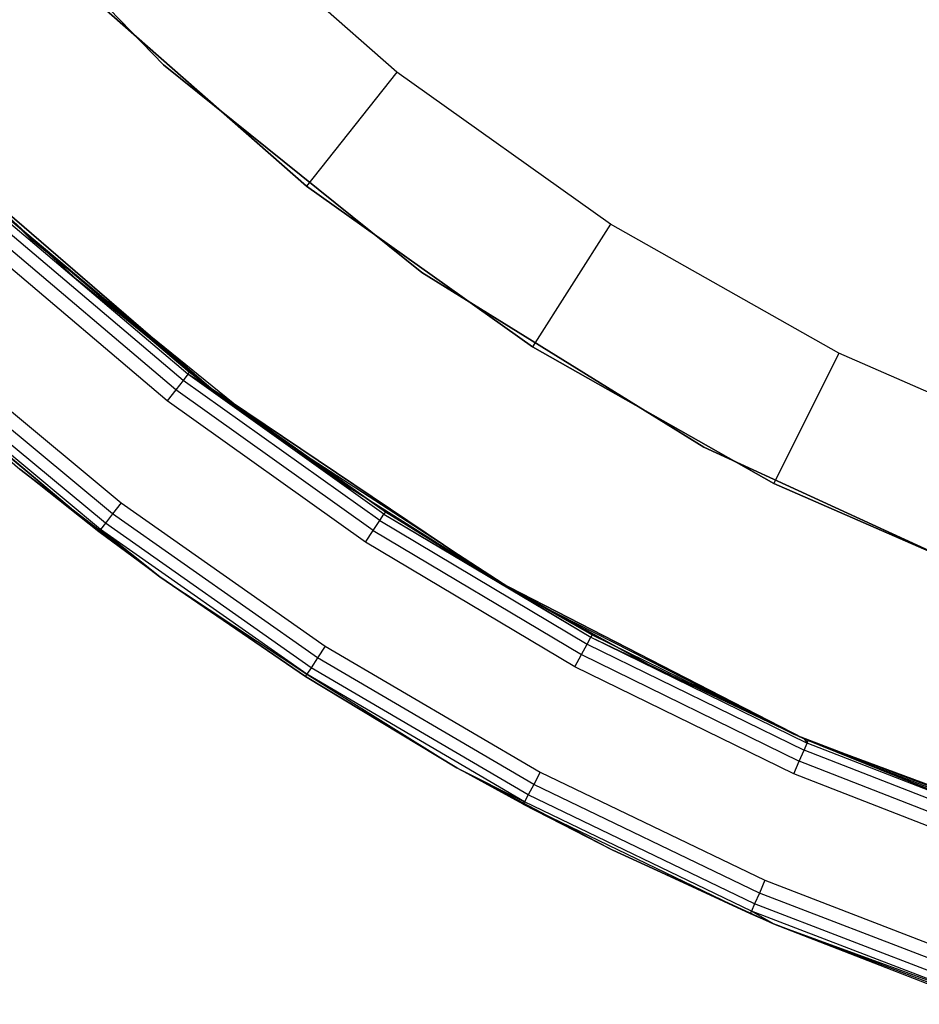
# Model space of a CAD drawing. Extents: x 8.05 to 16.55, y -4.25 to 4.25.
# Tile 2 of 15: x 9.61 to 10.85, y -4.03 to -2.67. Entities that reach past the tile are written whole.
import ezdxf

# ---------------------------------------------------------------- set-up
doc = ezdxf.new("R2010")
doc.units = 0
doc.header["$LTSCALE"] = 2.54
doc.layers.get('0').update_dxf_attribs({"color": 13, "linetype": 'CONTINUOUS'})

# ---------------------------------------------------------------- blocks, each defined once
blk = doc.blocks.new('Z_O_ENIE_HVAR_246E463456_S')
at = {"color": 0}
for p, q in [((-2.4927, -2.7343, -6), (-2.8098, -2.4073, -6)), ((-2.8098, -2.4073, -6.1), (-2.4927, -2.7343, -6.1)), ((-2.8098, -2.4073, -6.1), (-2.4927, -2.7343, -6.1)), ((-2.4927, -2.7343, -6), (-2.8098, -2.4073, -6)), ((-2.1721, -2.7444, -5.9991), (-2.4428, -2.5065, -5.9991)), ((-2.1721, -2.7444, -5.9991), (-2.4428, -2.5065, -5.9991)), ((-2.5824, -2.6498, -5.7991), (-2.2963, -2.9012, -5.7991)), ((-2.2963, -2.9012, -4.1991), (-2.5824, -2.6498, -4.1991)), ((-2.2963, -2.9012, -4.1991), (-2.5824, -2.6498, -4.1991)), ((-2.5824, -2.6498, -5.7991), (-2.2963, -2.9012, -5.7991)), ((-2.9726, -2.6765, -2.4), (-2.6765, -2.9726, -2.4)), ((-2.9726, -2.6765, -2.7), (-2.6765, -2.9726, -2.7)), ((-2.9726, -2.6765, -2.4), (-2.6765, -2.9726, -2.4)), ((-2.9726, -2.6765, -2.7), (-2.6765, -2.9726, -2.7)), ((-2.1378, -3.0199, -6), (-2.4927, -2.7343, -6)), ((-2.4927, -2.7343, -6.1), (-2.1378, -3.0199, -6.1)), ((-2.4927, -2.7343, -6.1), (-2.1378, -3.0199, -6.1)), ((-2.4927, -2.7343, -6.1), (-2.4927, -2.7343, -6)), ((-2.1378, -3.0199, -6), (-2.4927, -2.7343, -6)), ((-2.4927, -2.7343, -6.1), (-2.4927, -2.7343, -6)), ((-2.1721, -2.7444, -5.9991), (-2.2963, -2.9012, -5.7991)), ((-2.1721, -2.7444, -5.9991), (-2.2963, -2.9012, -5.7991)), ((-1.8784, -2.9532, -5.9991), (-2.1721, -2.7444, -5.9991)), ((-1.8784, -2.9532, -5.9991), (-2.1721, -2.7444, -5.9991)), ((-2.4272, -3.1794, -6), (-2.7862, -2.87, -6)), ((-2.7862, -2.87, -6.1), (-2.6113, -3.03, -7.5252)), ((-2.6113, -3.03, -7.5252), (-2.7862, -2.87, -7.4264)), ((-2.7862, -2.87, -6.1), (-2.6113, -3.03, -7.5252)), ((-2.7862, -2.87, -6.1), (-2.4272, -3.1794, -6.1)), ((-2.6113, -3.03, -7.5252), (-2.7862, -2.87, -7.4264)), ((-2.4272, -3.1794, -6), (-2.7862, -2.87, -6)), ((-2.7862, -2.87, -6.1), (-2.4272, -3.1794, -6.1)), ((-2.2963, -2.9012, -5.7991), (-2.2963, -2.9012, -4.1991)), ((-2.2963, -2.9012, -5.7991), (-1.9858, -3.122, -5.7991)), ((-1.9858, -3.122, -4.1991), (-2.2963, -2.9012, -4.1991)), ((-2.2963, -2.9012, -5.7991), (-2.2963, -2.9012, -4.1991)), ((-1.9858, -3.122, -4.1991), (-2.2963, -2.9012, -4.1991)), ((-2.2963, -2.9012, -5.7991), (-1.9858, -3.122, -5.7991)), ((-2.4592, -3.1596, -2.4309), (-2.7117, -2.9457, -2.4309)), ((-2.4592, -3.1596, -2.4309), (-2.7117, -2.9457, -2.4309)), ((-2.4272, -3.1794, -6), (-2.7091, -2.9429, -2.45)), ((-2.7091, -2.9429, -2.45), (-2.4569, -3.1566, -2.45)), ((-2.4272, -3.1794, -6), (-2.7091, -2.9429, -2.45)), ((-2.7091, -2.9429, -2.45), (-2.4569, -3.1566, -2.45)), ((-2.4658, -3.1681, -2.4146), (-2.719, -2.9537, -2.4146)), ((-2.4658, -3.1681, -2.4146), (-2.719, -2.9537, -2.4146)), ((-1.8784, -2.9532, -5.9991), (-1.9858, -3.122, -5.7991)), ((-1.8784, -2.9532, -5.9991), (-1.9858, -3.122, -5.7991)), ((-1.5648, -3.1307, -5.9991), (-1.8784, -2.9532, -5.9991)), ((-1.5648, -3.1307, -5.9991), (-1.8784, -2.9532, -5.9991)), ((-2.4758, -3.1809, -2.4038), (-2.73, -2.9656, -2.4038)), ((-2.4758, -3.1809, -2.4038), (-2.73, -2.9656, -2.4038)), ((-2.6765, -2.9726, -2.4), (-2.3511, -3.2361, -2.4)), ((-2.6765, -2.9726, -2.7), (-2.6765, -2.9726, -2.4)), ((-2.6765, -2.9726, -2.7), (-2.3511, -3.2361, -2.7)), ((-2.6765, -2.9726, -2.4), (-2.3511, -3.2361, -2.4)), ((-2.6765, -2.9726, -2.7), (-2.6765, -2.9726, -2.4)), ((-2.6765, -2.9726, -2.7), (-2.3511, -3.2361, -2.7)), ((-2.4876, -3.196, -2.4), (-2.743, -2.9797, -2.4)), ((-2.4876, -3.196, -2.4), (-2.743, -2.9797, -2.4)), ((-2.4272, -3.1794, -6.1), (-2.6113, -3.03, -7.5252)), ((-2.4272, -3.1794, -6.1), (-2.6113, -3.03, -7.5252)), ((-2.4272, -3.1794, -7.6292), (-2.6113, -3.03, -7.5252)), ((-2.4272, -3.1794, -7.6292), (-2.6113, -3.03, -7.5252)), ((-1.7504, -3.2597, -6), (-2.1378, -3.0199, -6)), ((-2.1378, -3.0199, -6.1), (-1.7504, -3.2597, -6.1)), ((-2.1378, -3.0199, -6.1), (-1.7504, -3.2597, -6.1)), ((-2.1378, -3.0199, -6.1), (-2.1378, -3.0199, -6)), ((-1.7504, -3.2597, -6), (-2.1378, -3.0199, -6)), ((-2.1378, -3.0199, -6.1), (-2.1378, -3.0199, -6)), ((-2.8146, -3.1174, -2.4), (-2.5511, -3.3364, -2.4)), ((-2.8146, -3.1174, -2.4), (-2.5511, -3.3364, -2.4)), ((-1.9858, -3.122, -5.7991), (-1.9858, -3.122, -4.1991)), ((-1.9858, -3.122, -5.7991), (-1.6542, -3.3096, -5.7991)), ((-1.6542, -3.3096, -4.1991), (-1.9858, -3.122, -4.1991)), ((-1.9858, -3.122, -5.7991), (-1.9858, -3.122, -4.1991)), ((-1.6542, -3.3096, -4.1991), (-1.9858, -3.122, -4.1991)), ((-1.9858, -3.122, -5.7991), (-1.6542, -3.3096, -5.7991)), ((-2.5815, -3.3761, -2.45), (-2.8737, -3.1311, -7.377)), ((-2.8737, -3.1311, -7.377), (-2.6903, -3.2901, -7.4806)), ((-2.5815, -3.3761, -2.45), (-2.8737, -3.1311, -7.377)), ((-2.8737, -3.1311, -7.377), (-2.6903, -3.2901, -7.4806)), ((-2.5628, -3.3516, -2.4038), (-2.8274, -3.1316, -2.4038)), ((-2.5628, -3.3516, -2.4038), (-2.8274, -3.1316, -2.4038)), ((-1.5648, -3.1307, -5.9991), (-1.6542, -3.3096, -5.7991)), ((-1.5648, -3.1307, -5.9991), (-1.6542, -3.3096, -5.7991)), ((-1.2346, -3.275, -5.9991), (-1.5648, -3.1307, -5.9991)), ((-1.2346, -3.275, -5.9991), (-1.5648, -3.1307, -5.9991)), ((-2.5792, -3.3731, -2.4309), (-2.8455, -3.1517, -2.4309)), ((-2.5792, -3.3731, -2.4309), (-2.8455, -3.1517, -2.4309)), ((-2.5726, -3.3645, -2.4146), (-2.8383, -3.1436, -2.4146)), ((-2.5726, -3.3645, -2.4146), (-2.8383, -3.1436, -2.4146)), ((-2.5815, -3.3761, -2.45), (-2.8481, -3.1545, -2.45)), ((-2.5815, -3.3761, -2.45), (-2.8481, -3.1545, -2.45)), ((-2.4592, -3.1596, -2.4309), (-2.4658, -3.1681, -2.4146)), ((-2.4592, -3.1596, -2.4309), (-2.4658, -3.1681, -2.4146)), ((-2.4592, -3.1596, -2.4309), (-2.4569, -3.1566, -2.45)), ((-2.4592, -3.1596, -2.4309), (-2.4569, -3.1566, -2.45)), ((-2.1899, -3.3519, -2.4309), (-2.4592, -3.1596, -2.4309)), ((-2.1878, -3.3487, -2.45), (-2.4592, -3.1596, -2.4309)), ((-2.1899, -3.3519, -2.4309), (-2.4592, -3.1596, -2.4309)), ((-2.1878, -3.3487, -2.45), (-2.4592, -3.1596, -2.4309)), ((-2.4272, -3.1794, -2.45), (-2.4592, -3.1596, -2.4309)), ((-2.4272, -3.1794, -2.45), (-2.4592, -3.1596, -2.4309)), ((-2.4569, -3.1566, -2.45), (-2.4272, -3.1794, -6)), ((-2.4569, -3.1566, -2.45), (-2.4272, -3.1794, -2.45)), ((-2.4569, -3.1566, -2.45), (-2.4272, -3.1794, -6)), ((-2.4569, -3.1566, -2.45), (-2.4272, -3.1794, -2.45)), ((-2.4658, -3.1681, -2.4146), (-2.4758, -3.1809, -2.4038)), ((-2.4658, -3.1681, -2.4146), (-2.4758, -3.1809, -2.4038)), ((-2.1958, -3.3609, -2.4146), (-2.4658, -3.1681, -2.4146)), ((-2.1958, -3.3609, -2.4146), (-2.4658, -3.1681, -2.4146)), ((-2.4272, -3.1794, -2.45), (-2.4272, -3.1794, -6)), ((-2.4272, -3.1794, -2.45), (-2.4272, -3.1794, -6)), ((-2.4272, -3.1794, -2.45), (-2.1878, -3.3487, -2.45)), ((-2.1878, -3.3487, -2.45), (-2.4272, -3.1794, -6)), ((-2.1878, -3.3487, -2.45), (-2.4272, -3.1794, -6)), ((-2.0341, -3.4442, -6), (-2.4272, -3.1794, -6)), ((-2.4272, -3.1794, -6.1), (-2.4272, -3.1794, -7.6292)), ((-2.4272, -3.1794, -6.1), (-2.4272, -3.1794, -7.6292)), ((-2.4272, -3.1794, -6.1), (-2.2346, -3.3176, -7.7379)), ((-2.2346, -3.3176, -7.7379), (-2.4272, -3.1794, -7.6292)), ((-2.4272, -3.1794, -6.1), (-2.2346, -3.3176, -7.7379)), ((-2.4272, -3.1794, -6.1), (-2.0341, -3.4442, -6.1)), ((-2.2346, -3.3176, -7.7379), (-2.4272, -3.1794, -7.6292)), ((-2.0341, -3.4442, -6), (-2.4272, -3.1794, -6)), ((-2.4272, -3.1794, -6.1), (-2.0341, -3.4442, -6.1)), ((-2.4272, -3.1794, -2.45), (-2.1878, -3.3487, -2.45)), ((-2.4758, -3.1809, -2.4038), (-2.4876, -3.196, -2.4)), ((-2.4758, -3.1809, -2.4038), (-2.4876, -3.196, -2.4)), ((-2.2047, -3.3745, -2.4038), (-2.4758, -3.1809, -2.4038)), ((-2.2047, -3.3745, -2.4038), (-2.4758, -3.1809, -2.4038)), ((-2.2151, -3.3905, -2.4), (-2.4876, -3.196, -2.4)), ((-2.2151, -3.3905, -2.4), (-2.4876, -3.196, -2.4)), ((-2.3511, -3.2361, -2.4), (-2, -3.4641, -2.4)), ((-2.3511, -3.2361, -2.7), (-2.3511, -3.2361, -2.4)), ((-2.3511, -3.2361, -2.7), (-2, -3.4641, -2.7)), ((-2.3511, -3.2361, -2.4), (-2, -3.4641, -2.4)), ((-2.3511, -3.2361, -2.7), (-2.3511, -3.2361, -2.4)), ((-2.3511, -3.2361, -2.7), (-2, -3.4641, -2.7)), ((-1.3366, -3.4501, -6), (-1.7504, -3.2597, -6)), ((-1.7504, -3.2597, -6.1), (-1.3366, -3.4501, -6.1)), ((-1.7504, -3.2597, -6.1), (-1.3366, -3.4501, -6.1)), ((-1.7504, -3.2597, -6.1), (-1.7504, -3.2597, -6)), ((-1.3366, -3.4501, -6), (-1.7504, -3.2597, -6)), ((-1.7504, -3.2597, -6.1), (-1.7504, -3.2597, -6)), ((-2.4981, -3.4383, -2.45), (-2.6903, -3.2901, -7.4806)), ((-2.6903, -3.2901, -7.4806), (-2.4981, -3.4383, -7.5891)), ((-2.4981, -3.4383, -2.45), (-2.6903, -3.2901, -7.4806)), ((-2.5815, -3.3761, -2.45), (-2.6903, -3.2901, -7.4806)), ((-2.5815, -3.3761, -2.45), (-2.6903, -3.2901, -7.4806)), ((-2.6903, -3.2901, -7.4806), (-2.4981, -3.4383, -7.5891)), ((-1.6542, -3.3096, -5.7991), (-1.6542, -3.3096, -4.1991)), ((-1.6542, -3.3096, -5.7991), (-1.3052, -3.4622, -5.7991)), ((-1.3052, -3.4622, -4.1991), (-1.6542, -3.3096, -4.1991)), ((-1.6542, -3.3096, -5.7991), (-1.6542, -3.3096, -4.1991)), ((-1.3052, -3.4622, -4.1991), (-1.6542, -3.3096, -4.1991)), ((-1.6542, -3.3096, -5.7991), (-1.3052, -3.4622, -5.7991)), ((-2.0341, -3.4442, -6.1), (-2.2346, -3.3176, -7.7379)), ((-2.0341, -3.4442, -6.1), (-2.2346, -3.3176, -7.7379)), ((-2.0341, -3.4442, -7.8511), (-2.2346, -3.3176, -7.7379)), ((-2.0341, -3.4442, -7.8511), (-2.2346, -3.3176, -7.7379)), ((-2.5511, -3.3364, -2.4), (-2.5628, -3.3516, -2.4038)), ((-2.5511, -3.3364, -2.4), (-2.5628, -3.3516, -2.4038)), ((-2.5511, -3.3364, -2.4), (-2.2707, -3.5333, -2.4)), ((-2.5511, -3.3364, -2.4), (-2.2707, -3.5333, -2.4)), ((-2.5628, -3.3516, -2.4038), (-2.5726, -3.3645, -2.4146)), ((-2.5628, -3.3516, -2.4038), (-2.5726, -3.3645, -2.4146)), ((-2.281, -3.5494, -2.4038), (-2.5628, -3.3516, -2.4038)), ((-2.281, -3.5494, -2.4038), (-2.5628, -3.3516, -2.4038)), ((-2.1958, -3.3609, -2.4146), (-2.1899, -3.3519, -2.4309)), ((-2.1958, -3.3609, -2.4146), (-2.1899, -3.3519, -2.4309)), ((-2.1878, -3.3487, -2.45), (-2.1899, -3.3519, -2.4309)), ((-2.1878, -3.3487, -2.45), (-2.1899, -3.3519, -2.4309)), ((-2.1899, -3.3519, -2.4309), (-2.0341, -3.4442, -2.45)), ((-2.1899, -3.3519, -2.4309), (-2.0341, -3.4442, -2.45)), ((-2.1899, -3.3519, -2.4309), (-1.9056, -3.5212, -2.4309)), ((-2.1899, -3.3519, -2.4309), (-1.9056, -3.5212, -2.4309)), ((-2.1878, -3.3487, -2.45), (-2.0341, -3.4442, -6)), ((-2.1878, -3.3487, -2.45), (-2.0341, -3.4442, -2.45)), ((-2.1878, -3.3487, -2.45), (-2.0341, -3.4442, -6)), ((-2.1878, -3.3487, -2.45), (-2.0341, -3.4442, -2.45)), ((-2.5726, -3.3645, -2.4146), (-2.5792, -3.3731, -2.4309)), ((-2.5726, -3.3645, -2.4146), (-2.5792, -3.3731, -2.4309)), ((-2.2898, -3.563, -2.4146), (-2.5726, -3.3645, -2.4146)), ((-2.2898, -3.563, -2.4146), (-2.5726, -3.3645, -2.4146)), ((-2.2047, -3.3745, -2.4038), (-2.1958, -3.3609, -2.4146)), ((-2.2047, -3.3745, -2.4038), (-2.1958, -3.3609, -2.4146)), ((-2.1958, -3.3609, -2.4146), (-1.9108, -3.5308, -2.4146)), ((-2.1958, -3.3609, -2.4146), (-1.9108, -3.5308, -2.4146)), ((-2.5815, -3.3761, -2.45), (-2.5792, -3.3731, -2.4309)), ((-2.5815, -3.3761, -2.45), (-2.5792, -3.3731, -2.4309)), ((-2.4981, -3.4383, -2.45), (-2.5815, -3.3761, -2.45)), ((-2.4981, -3.4383, -2.45), (-2.5815, -3.3761, -2.45)), ((-2.4981, -3.4383, -2.45), (-2.5792, -3.3731, -2.4309)), ((-2.4981, -3.4383, -2.45), (-2.5792, -3.3731, -2.4309)), ((-2.2957, -3.5721, -2.4309), (-2.5792, -3.3731, -2.4309)), ((-2.2957, -3.5721, -2.4309), (-2.5792, -3.3731, -2.4309)), ((-2.2151, -3.3905, -2.4), (-2.2047, -3.3745, -2.4038)), ((-2.2151, -3.3905, -2.4), (-2.2047, -3.3745, -2.4038)), ((-2.2047, -3.3745, -2.4038), (-1.9185, -3.545, -2.4038)), ((-2.2047, -3.3745, -2.4038), (-1.9185, -3.545, -2.4038)), ((-1.9276, -3.5619, -2.4), (-2.2151, -3.3905, -2.4)), ((-1.9276, -3.5619, -2.4), (-2.2151, -3.3905, -2.4)), ((-2.2977, -3.5753, -2.45), (-2.4981, -3.4383, -2.45)), ((-2.4981, -3.4383, -2.45), (-2.4981, -3.4383, -7.5891)), ((-2.4981, -3.4383, -7.5891), (-2.2977, -3.5753, -7.7023)), ((-2.4981, -3.4383, -2.45), (-2.4981, -3.4383, -7.5891)), ((-2.4981, -3.4383, -7.5891), (-2.2977, -3.5753, -7.7023)), ((-2.4981, -3.4383, -2.45), (-2.2957, -3.5721, -2.4309)), ((-2.4981, -3.4383, -2.45), (-2.2957, -3.5721, -2.4309)), ((-2.2977, -3.5753, -2.45), (-2.4981, -3.4383, -2.45)), ((-2.0341, -3.4442, -2.45), (-2.0341, -3.4442, -6)), ((-2.0341, -3.4442, -2.45), (-2.0341, -3.4442, -6)), ((-2.0341, -3.4442, -2.45), (-1.9038, -3.5179, -2.45)), ((-1.9038, -3.5179, -2.45), (-2.0341, -3.4442, -6)), ((-1.9038, -3.5179, -2.45), (-2.0341, -3.4442, -6)), ((-1.6125, -3.6606, -6), (-2.0341, -3.4442, -6)), ((-2.0341, -3.4442, -6.1), (-2.0341, -3.4442, -7.8511)), ((-2.0341, -3.4442, -6.1), (-2.0341, -3.4442, -7.8511)), ((-2.0341, -3.4442, -6.1), (-1.8265, -3.5586, -7.9684)), ((-1.8265, -3.5586, -7.9684), (-2.0341, -3.4442, -7.8511)), ((-2.0341, -3.4442, -6.1), (-1.8265, -3.5586, -7.9684)), ((-2.0341, -3.4442, -6.1), (-1.6125, -3.6606, -6.1)), ((-1.8265, -3.5586, -7.9684), (-2.0341, -3.4442, -7.8511)), ((-1.6125, -3.6606, -6), (-2.0341, -3.4442, -6)), ((-2.0341, -3.4442, -6.1), (-1.6125, -3.6606, -6.1)), ((-2.0341, -3.4442, -2.45), (-1.9038, -3.5179, -2.45)), ((-2.0341, -3.4442, -2.45), (-1.9056, -3.5212, -2.4309)), ((-2.0341, -3.4442, -2.45), (-1.9056, -3.5212, -2.4309)), ((-2, -3.4641, -2.4), (-1.6269, -3.6542, -2.4)), ((-2, -3.4641, -2.7), (-2, -3.4641, -2.4)), ((-2, -3.4641, -2.7), (-1.6269, -3.6542, -2.7)), ((-2, -3.4641, -2.4), (-1.6269, -3.6542, -2.4)), ((-2, -3.4641, -2.7), (-2, -3.4641, -2.4)), ((-2, -3.4641, -2.7), (-1.6269, -3.6542, -2.7)), ((-1.9038, -3.5179, -2.45), (-1.9056, -3.5212, -2.4309)), ((-1.9038, -3.5179, -2.45), (-1.9056, -3.5212, -2.4309)), ((-1.9038, -3.5179, -2.45), (-1.6125, -3.6606, -6)), ((-1.9038, -3.5179, -2.45), (-1.6125, -3.6606, -6)), ((-1.9038, -3.5179, -2.45), (-1.6125, -3.6606, -2.45)), ((-1.9038, -3.5179, -2.45), (-1.6125, -3.6606, -2.45)), ((-1.9185, -3.545, -2.4038), (-1.9108, -3.5308, -2.4146)), ((-1.9185, -3.545, -2.4038), (-1.9108, -3.5308, -2.4146)), ((-1.9108, -3.5308, -2.4146), (-1.9056, -3.5212, -2.4309)), ((-1.9108, -3.5308, -2.4146), (-1.9056, -3.5212, -2.4309)), ((-1.9108, -3.5308, -2.4146), (-1.6127, -3.6765, -2.4146)), ((-1.9108, -3.5308, -2.4146), (-1.6127, -3.6765, -2.4146)), ((-1.9056, -3.5212, -2.4309), (-1.6125, -3.6606, -2.45)), ((-1.9056, -3.5212, -2.4309), (-1.6125, -3.6606, -2.45)), ((-1.9056, -3.5212, -2.4309), (-1.6083, -3.6666, -2.4309)), ((-1.9056, -3.5212, -2.4309), (-1.6083, -3.6666, -2.4309)), ((-2.2707, -3.5333, -2.4), (-2.281, -3.5494, -2.4038)), ((-2.2707, -3.5333, -2.4), (-2.281, -3.5494, -2.4038)), ((-2.2707, -3.5333, -2.4), (-1.9751, -3.7066, -2.4)), ((-2.2707, -3.5333, -2.4), (-1.9751, -3.7066, -2.4)), ((-1.9276, -3.5619, -2.4), (-1.9185, -3.545, -2.4038)), ((-1.9276, -3.5619, -2.4), (-1.9185, -3.545, -2.4038)), ((-1.9185, -3.545, -2.4038), (-1.6192, -3.6914, -2.4038)), ((-1.9185, -3.545, -2.4038), (-1.6192, -3.6914, -2.4038)), ((-2.281, -3.5494, -2.4038), (-2.2898, -3.563, -2.4146)), ((-2.281, -3.5494, -2.4038), (-2.2898, -3.563, -2.4146)), ((-1.9841, -3.7235, -2.4038), (-2.281, -3.5494, -2.4038)), ((-1.9841, -3.7235, -2.4038), (-2.281, -3.5494, -2.4038)), ((-1.6125, -3.6606, -6.1), (-1.8265, -3.5586, -7.9684)), ((-1.6125, -3.6606, -6.1), (-1.8265, -3.5586, -7.9684)), ((-1.6125, -3.6606, -8.0892), (-1.8265, -3.5586, -7.9684)), ((-1.6125, -3.6606, -8.0892), (-1.8265, -3.5586, -7.9684)), ((-2.2977, -3.5753, -2.45), (-2.2957, -3.5721, -2.4309)), ((-2.2977, -3.5753, -2.45), (-2.2957, -3.5721, -2.4309)), ((-2.2898, -3.563, -2.4146), (-2.2957, -3.5721, -2.4309)), ((-2.2898, -3.563, -2.4146), (-2.2957, -3.5721, -2.4309)), ((-1.9969, -3.7474, -2.4309), (-2.2957, -3.5721, -2.4309)), ((-2.2957, -3.5721, -2.4309), (-2.0899, -3.7007, -2.45)), ((-2.2957, -3.5721, -2.4309), (-2.0899, -3.7007, -2.45)), ((-1.9969, -3.7474, -2.4309), (-2.2957, -3.5721, -2.4309)), ((-1.9918, -3.7378, -2.4146), (-2.2898, -3.563, -2.4146)), ((-1.9918, -3.7378, -2.4146), (-2.2898, -3.563, -2.4146)), ((-1.6269, -3.7089, -2.4), (-1.9276, -3.5619, -2.4)), ((-1.6269, -3.7089, -2.4), (-1.9276, -3.5619, -2.4)), ((-2.0899, -3.7007, -2.45), (-2.2977, -3.5753, -2.45)), ((-2.2977, -3.5753, -2.45), (-2.2977, -3.5753, -7.7023)), ((-2.2977, -3.5753, -7.7023), (-2.0899, -3.7007, -7.8197)), ((-2.2977, -3.5753, -2.45), (-2.2977, -3.5753, -7.7023)), ((-2.2977, -3.5753, -7.7023), (-2.0899, -3.7007, -7.8197)), ((-2.0899, -3.7007, -2.45), (-2.2977, -3.5753, -2.45)), ((-1.6269, -3.6542, -2.4), (-1.2361, -3.8042, -2.4)), ((-1.6269, -3.6542, -2.7), (-1.6269, -3.6542, -2.4)), ((-1.6269, -3.6542, -2.7), (-1.2361, -3.8042, -2.7)), ((-1.6269, -3.6542, -2.4), (-1.2361, -3.8042, -2.4)), ((-1.6269, -3.6542, -2.7), (-1.6269, -3.6542, -2.4)), ((-1.6269, -3.6542, -2.7), (-1.2361, -3.8042, -2.7)), ((-1.6127, -3.6765, -2.4146), (-1.6083, -3.6666, -2.4309)), ((-1.6127, -3.6765, -2.4146), (-1.6083, -3.6666, -2.4309)), ((-1.6125, -3.6606, -2.45), (-1.6125, -3.6606, -6)), ((-1.6125, -3.6606, -2.45), (-1.6125, -3.6606, -6)), ((-1.6125, -3.6606, -2.45), (-1.1682, -3.8256, -6)), ((-1.1682, -3.8256, -6), (-1.6125, -3.6606, -6)), ((-1.6125, -3.6606, -2.45), (-1.1682, -3.8256, -6)), ((-1.6125, -3.6606, -2.45), (-1.6068, -3.6631, -2.45)), ((-1.6125, -3.6606, -6.1), (-1.6125, -3.6606, -8.0892)), ((-1.6125, -3.6606, -6.1), (-1.6125, -3.6606, -8.0892)), ((-1.6125, -3.6606, -6.1), (-1.3928, -3.7497, -8.2133)), ((-1.3928, -3.7497, -8.2133), (-1.6125, -3.6606, -8.0892)), ((-1.6125, -3.6606, -6.1), (-1.3928, -3.7497, -8.2133)), ((-1.6125, -3.6606, -6.1), (-1.1682, -3.8256, -6.1)), ((-1.3928, -3.7497, -8.2133), (-1.6125, -3.6606, -8.0892)), ((-1.1682, -3.8256, -6), (-1.6125, -3.6606, -6)), ((-1.6125, -3.6606, -6.1), (-1.1682, -3.8256, -6.1)), ((-1.6125, -3.6606, -2.45), (-1.6083, -3.6666, -2.4309)), ((-1.6083, -3.6666, -2.4309), (-1.6068, -3.6631, -2.45)), ((-1.3, -3.7869, -2.4309), (-1.6083, -3.6666, -2.4309)), ((-1.3, -3.7869, -2.4309), (-1.6083, -3.6666, -2.4309)), ((-1.6068, -3.6631, -2.45), (-1.1682, -3.8256, -6)), ((-1.6068, -3.6631, -2.45), (-1.1682, -3.8256, -6)), ((-1.6068, -3.6631, -2.45), (-1.2988, -3.7833, -2.45)), ((-1.6068, -3.6631, -2.45), (-1.2988, -3.7833, -2.45)), ((-1.6192, -3.6914, -2.4038), (-1.6127, -3.6765, -2.4146)), ((-1.6192, -3.6914, -2.4038), (-1.6127, -3.6765, -2.4146)), ((-1.3036, -3.7971, -2.4146), (-1.6127, -3.6765, -2.4146)), ((-1.3036, -3.7971, -2.4146), (-1.6127, -3.6765, -2.4146)), ((-1.6269, -3.7089, -2.4), (-1.6192, -3.6914, -2.4038)), ((-1.6269, -3.7089, -2.4), (-1.6192, -3.6914, -2.4038)), ((-1.3088, -3.8125, -2.4038), (-1.6192, -3.6914, -2.4038)), ((-1.3088, -3.8125, -2.4038), (-1.6192, -3.6914, -2.4038)), ((-1.9987, -3.7507, -2.45), (-2.0899, -3.7007, -7.8197)), ((-2.0899, -3.7007, -7.8197), (-1.8752, -3.8139, -7.9409)), ((-1.9987, -3.7507, -2.45), (-2.0899, -3.7007, -7.8197)), ((-1.9987, -3.7507, -2.45), (-2.0899, -3.7007, -2.45)), ((-2.0899, -3.7007, -2.45), (-2.0899, -3.7007, -7.8197)), ((-2.0899, -3.7007, -2.45), (-2.0899, -3.7007, -7.8197)), ((-2.0899, -3.7007, -7.8197), (-1.8752, -3.8139, -7.9409)), ((-2.0899, -3.7007, -2.45), (-1.9969, -3.7474, -2.4309)), ((-1.9987, -3.7507, -2.45), (-2.0899, -3.7007, -2.45)), ((-2.0899, -3.7007, -2.45), (-1.9969, -3.7474, -2.4309)), ((-1.9751, -3.7066, -2.4), (-1.9841, -3.7235, -2.4038)), ((-1.9751, -3.7066, -2.4), (-1.9841, -3.7235, -2.4038)), ((-1.9751, -3.7066, -2.4), (-1.6664, -3.8552, -2.4)), ((-1.9751, -3.7066, -2.4), (-1.6664, -3.8552, -2.4)), ((-1.315, -3.8306, -2.4), (-1.6269, -3.7089, -2.4)), ((-1.315, -3.8306, -2.4), (-1.6269, -3.7089, -2.4)), ((-1.9841, -3.7235, -2.4038), (-1.9918, -3.7378, -2.4146)), ((-1.9841, -3.7235, -2.4038), (-1.9918, -3.7378, -2.4146)), ((-1.674, -3.8728, -2.4038), (-1.9841, -3.7235, -2.4038)), ((-1.674, -3.8728, -2.4038), (-1.9841, -3.7235, -2.4038)), ((-1.9987, -3.7507, -2.45), (-1.9969, -3.7474, -2.4309)), ((-1.9987, -3.7507, -2.45), (-1.9969, -3.7474, -2.4309)), ((-1.9918, -3.7378, -2.4146), (-1.9969, -3.7474, -2.4309)), ((-1.9918, -3.7378, -2.4146), (-1.9969, -3.7474, -2.4309)), ((-1.6848, -3.8977, -2.4309), (-1.9969, -3.7474, -2.4309)), ((-1.6848, -3.8977, -2.4309), (-1.9969, -3.7474, -2.4309)), ((-1.6805, -3.8877, -2.4146), (-1.9918, -3.7378, -2.4146)), ((-1.6805, -3.8877, -2.4146), (-1.9918, -3.7378, -2.4146)), ((-1.6863, -3.9011, -2.45), (-1.9987, -3.7507, -2.45)), ((-1.9987, -3.7507, -2.45), (-1.8752, -3.8139, -7.9409)), ((-1.9987, -3.7507, -2.45), (-1.8752, -3.8139, -7.9409)), ((-1.6863, -3.9011, -2.45), (-1.9987, -3.7507, -2.45)), ((-1.6544, -3.9148, -2.45), (-1.8752, -3.8139, -7.9409)), ((-1.8752, -3.8139, -7.9409), (-1.6544, -3.9148, -8.0656)), ((-1.6863, -3.9011, -2.45), (-1.8752, -3.8139, -7.9409)), ((-1.6544, -3.9148, -2.45), (-1.8752, -3.8139, -7.9409)), ((-1.6863, -3.9011, -2.45), (-1.8752, -3.8139, -7.9409)), ((-1.8752, -3.8139, -7.9409), (-1.6544, -3.9148, -8.0656)), ((-1.6664, -3.8552, -2.4), (-1.674, -3.8728, -2.4038)), ((-1.6664, -3.8552, -2.4), (-1.674, -3.8728, -2.4038)), ((-1.6664, -3.8552, -2.4), (-1.3467, -3.9783, -2.4)), ((-1.6664, -3.8552, -2.4), (-1.3467, -3.9783, -2.4)), ((-1.674, -3.8728, -2.4038), (-1.6805, -3.8877, -2.4146)), ((-1.674, -3.8728, -2.4038), (-1.6805, -3.8877, -2.4146)), ((-1.3528, -3.9964, -2.4038), (-1.674, -3.8728, -2.4038)), ((-1.3528, -3.9964, -2.4038), (-1.674, -3.8728, -2.4038)), ((-1.6805, -3.8877, -2.4146), (-1.6848, -3.8977, -2.4309)), ((-1.6805, -3.8877, -2.4146), (-1.6848, -3.8977, -2.4309)), ((-1.358, -4.0117, -2.4146), (-1.6805, -3.8877, -2.4146)), ((-1.358, -4.0117, -2.4146), (-1.6805, -3.8877, -2.4146)), ((-1.6863, -3.9011, -2.45), (-1.6848, -3.8977, -2.4309)), ((-1.6863, -3.9011, -2.45), (-1.6848, -3.8977, -2.4309)), ((-1.6544, -3.9148, -2.45), (-1.6863, -3.9011, -2.45)), ((-1.6544, -3.9148, -2.45), (-1.6863, -3.9011, -2.45)), ((-1.6544, -3.9148, -2.45), (-1.6848, -3.8977, -2.4309)), ((-1.6544, -3.9148, -2.45), (-1.6848, -3.8977, -2.4309)), ((-1.3615, -4.022, -2.4309), (-1.6848, -3.8977, -2.4309)), ((-1.3615, -4.022, -2.4309), (-1.6848, -3.8977, -2.4309)), ((-1.3627, -4.0256, -2.45), (-1.6544, -3.9148, -8.0656)), ((-1.6544, -3.9148, -8.0656), (-1.4282, -4.0028, -8.1933)), ((-1.3627, -4.0256, -2.45), (-1.6544, -3.9148, -8.0656)), ((-1.3627, -4.0256, -2.45), (-1.6544, -3.9148, -2.45)), ((-1.6544, -3.9148, -2.45), (-1.6544, -3.9148, -8.0656)), ((-1.6544, -3.9148, -2.45), (-1.6544, -3.9148, -8.0656)), ((-1.6544, -3.9148, -8.0656), (-1.4282, -4.0028, -8.1933)), ((-1.6544, -3.9148, -2.45), (-1.3615, -4.022, -2.4309)), ((-1.3627, -4.0256, -2.45), (-1.6544, -3.9148, -2.45)), ((-1.6544, -3.9148, -2.45), (-1.3615, -4.022, -2.4309))]:
    blk.add_line(p, q, dxfattribs=at)

msp = doc.modelspace()

# ---------------------------------------------------------------- block references
at = {"color": 0}
msp.add_blockref('Z_O_ENIE_HVAR_246E463456_S', (12.3, 0), dxfattribs=at)

doc.saveas('drawing.dxf')
